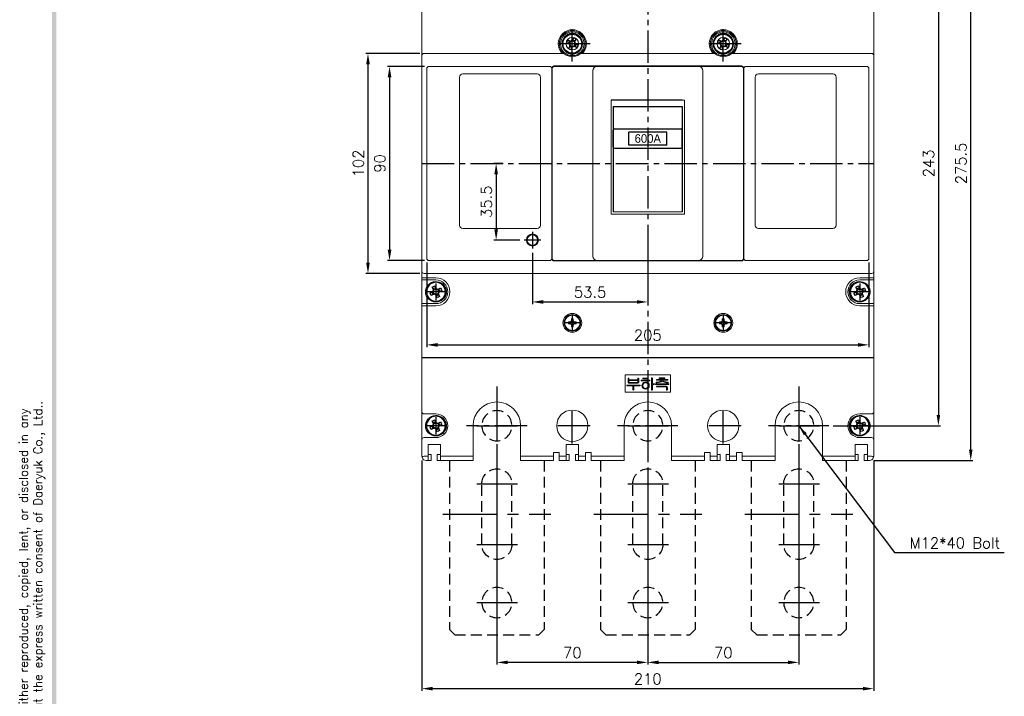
# Model space of a CAD drawing. Extents: x 3310 to 4964, y -496 to 659.
# Tile 4 of 7: x 3310 to 3767, y 148 to 462. Entities that reach past the tile are written whole.
import ezdxf

# ---------------------------------------------------------------- set-up
doc = ezdxf.new("R2010")
doc.units = 0
doc.header["$LTSCALE"] = 20
doc.header["$MEASUREMENT"] = 0
for name, pattern in [('CENTER', [2, 1.25, -0.25, 0.25, -0.25]), ('CENTER2', [1.125, 0.75, -0.125, 0.125, -0.125]), ('HIDDEN', [0.375, 0.25, -0.125])]:
    doc.linetypes.add(name, pattern=pattern)
doc.layers.get('0').update_dxf_attribs({"linetype": 'CONTINUOUS'})
for name, color, linetype in [('CEN', 1, 'CENTER2'), ('di', 3, 'CONTINUOUS'), ('di @ 1', 3, 'CONTINUOUS'), ('DIM', 3, 'CONTINUOUS'), ('dwg', 7, 'CONTINUOUS')]:
    doc.layers.add(name, color=color, linetype=linetype)
doc.styles.add('KIM', font='ROMANS.shx', dxfattribs={"height": 5, "bigfont": 'GSG1.shx'})
doc.styles.get("Standard").update_dxf_attribs({"font": 'romans.shx', "height": 2, "bigfont": 'hgs.shx'})
doc.dimstyles.get("Standard").update_dxf_attribs({"dimscale": 0, "dimtxt": 2, "dimasz": 2, "dimexe": 0.5, "dimexo": 0.5, "dimgap": 1, "dimtad": 1, "dimdsep": 46, "dimtxsty": 'Standard', "dimcen": 0, "dimclrd": 3, "dimclre": 3, "dimclrt": 3, "dimadec": 0, "dimazin": 2, "dimtp": 0.1, "dimtm": 0.1, "dimtfac": 1, "dimtmove": 0, "dimatfit": 3, "dimfxl": 0, "dimtolj": 1, "dimarcsym": 0})
doc.dimstyles.new('STANDARD$0', dxfattribs={"dimtxt": 5, "dimasz": 5, "dimexe": 1, "dimexo": 2, "dimgap": 2, "dimtad": 1, "dimdec": 4, "dimzin": 12, "dimdsep": 46, "dimtxsty": 'KIM', "dimcen": -1, "dimdle": 0.1, "dimadec": 0, "dimazin": 0, "dimtfac": 1, "dimtdec": 4, "dimtmove": 0, "dimatfit": 3, "dimfxl": 0, "dimtolj": 1, "dimtzin": 0, "dimarcsym": 0})

# ---------------------------------------------------------------- blocks, each defined once
blk = doc.blocks.new('fdasfsa')
at = {"color": 2}
for p, q in [((465.34, 285.49), (465.5, 285.36)), ((465.36, 285.51), (465.51, 285.38)), ((465.11, 285.16), (465.26, 285.03)), ((466.45, 283.69), (466.78, 284.41)), ((466.73, 283.55), (466.83, 283.51)), ((467.5, 282.43), (466.78, 282.77)), ((466.96, 283.15), (466.92, 283.05)), ((467.17, 284.23), (467.07, 284.27)), ((467.57, 284.45), (467.52, 284.35)), ((467.63, 282.72), (467.68, 282.82)), ((467.7, 284.74), (468.42, 284.4)), ((468.03, 282.95), (468.13, 282.9)), ((468.24, 284.02), (468.29, 284.12)), ((468.47, 283.62), (468.37, 283.67)), ((468.75, 283.49), (468.42, 282.77))]:
    blk.add_line(p, q, dxfattribs=at)
at = {"color": 2, "flags": 128}
for points in [[(465.9, 283.94), (466, 283.89), (466.11, 283.85), (466.21, 283.8), (466.31, 283.75), (466.42, 283.7), (466.52, 283.65), (466.63, 283.6), (466.73, 283.55)], [(467.07, 284.27), (466.96, 284.32), (466.86, 284.37), (466.75, 284.42), (466.65, 284.47), (466.55, 284.52), (466.44, 284.56), (466.34, 284.61), (466.24, 284.66)], [(466.92, 283.05), (466.87, 282.95), (466.82, 282.84), (466.77, 282.74), (466.72, 282.64), (466.67, 282.53), (466.62, 282.43), (466.57, 282.32), (466.53, 282.22)], [(467.24, 281.89), (467.29, 281.99), (467.34, 282.09), (467.39, 282.2), (467.44, 282.3), (467.49, 282.41), (467.54, 282.51), (467.58, 282.62), (467.63, 282.72)], [(467.96, 285.29), (467.91, 285.18), (467.86, 285.08), (467.81, 284.98), (467.76, 284.87), (467.71, 284.77), (467.67, 284.66), (467.62, 284.56), (467.57, 284.45)], [(468.13, 282.9), (468.24, 282.85), (468.34, 282.8), (468.45, 282.76), (468.55, 282.71), (468.66, 282.66), (468.76, 282.61), (468.86, 282.56), (468.97, 282.51)], [(468.29, 284.12), (468.33, 284.22), (468.38, 284.33), (468.43, 284.43), (468.48, 284.54), (468.53, 284.64), (468.58, 284.75), (468.63, 284.85), (468.67, 284.95)], [(469.3, 283.23), (469.2, 283.28), (469.09, 283.33), (468.99, 283.38), (468.89, 283.42), (468.78, 283.47), (468.68, 283.52), (468.57, 283.57), (468.47, 283.62)]]:
    blk.add_lwpolyline(points, dxfattribs=at)
at = {"color": 2}
blk.add_circle((467.6, 283.59), 2.75, dxfattribs=at)
for centre, radius, start, end in [((467.6, 283.59), 2.95, 147.7489, 139.3813), ((467.6, 283.59), 2.95, 139.8747, 147.7489), ((479.94, 277.84), 15.31, 153.5189, 156.4838), ((467.6, 283.59), 0.867, 182.1643, 217.8385), ((467.6, 283.59), 0.771, 124.1053, 185.8975), ((467.6, 283.59), 0.771, 185.8975, 214.1053), ((467.6, 283.59), 0.771, 214.1053, 275.8975), ((467.6, 283.59), 0.867, 92.1643, 127.8385), ((467.6, 283.59), 0.771, 95.8975, 124.1053), ((467.6, 283.59), 0.771, 34.1053, 95.8975), ((467.6, 283.59), 0.867, 272.1643, 307.8385), ((467.6, 283.59), 0.771, 275.8975, 304.1053), ((461.85, 271.25), 15.31, 63.5189, 66.4838), ((467.6, 283.59), 0.771, 304.1053, 5.8975), ((467.6, 283.59), 0.771, 5.8975, 34.1053), ((467.6, 283.59), 0.867, 2.1643, 37.8385), ((455.26, 289.34), 15.31, 333.5189, 336.4838), ((473.35, 295.92), 15.31, 243.519, 246.4838)]:
    blk.add_arc(centre, radius, start, end, dxfattribs=at)
blk = doc.blocks.new('fsdafdsafas')
at = {"layer": 'DIM'}
blk.add_blockref('fdasfsa', (0, 0), dxfattribs=at)
blk = doc.blocks.new('*D35')
at = {"layer": 'di', "color": 0, "lineweight": -2}
for p, q in [((3687.32, 517.03), (3737.07, 517.03)), ((3736.07, 512.03), (3736.07, 278.83)), ((3687.32, 273.83), (3737.07, 273.83))]:
    blk.add_line(p, q, dxfattribs=at)
at = {"layer": 'di', "color": 0}
for points in [[(3735.24, 512.03), (3736.91, 512.03), (3736.07, 517.03)], [(3735.24, 278.83), (3736.91, 278.83), (3736.07, 273.83)]]:
    blk.add_solid(points, dxfattribs=at)
at = {"layer": 'di', "color": 0, "insert": (3731.57, 395.43), "char_height": 5, "attachment_point": 5, "rotation": 90, "style": 'KIM'}
blk.add_mtext('\\A1;243', dxfattribs=at)
blk = doc.blocks.new('*D36')
at = {"layer": 'di', "color": 0, "lineweight": -2}
for p, q in [((3706.07, 533.18), (3752.07, 533.18)), ((3751.07, 262.68), (3751.07, 528.18)), ((3706.07, 257.68), (3752.07, 257.68))]:
    blk.add_line(p, q, dxfattribs=at)
at = {"layer": 'di', "color": 0}
for points in [[(3750.24, 528.18), (3751.91, 528.18), (3751.07, 533.18)], [(3750.24, 262.68), (3751.91, 262.68), (3751.07, 257.68)]]:
    blk.add_solid(points, dxfattribs=at)
at = {"layer": 'di', "color": 0, "insert": (3746.57, 395.43), "char_height": 5, "attachment_point": 5, "rotation": 90, "style": 'KIM'}
blk.add_mtext('\\A1;275.5', dxfattribs=at)
blk = doc.blocks.new('*D37')
at = {"layer": 'di', "color": 0, "lineweight": -2}
for p, q in [((3498.82, 349.43), (3498.82, 310.31)), ((3703.82, 349.43), (3703.82, 310.31)), ((3503.82, 311.31), (3698.82, 311.31))]:
    blk.add_line(p, q, dxfattribs=at)
at = {"layer": 'di', "color": 0}
for points in [[(3503.82, 312.14), (3503.82, 310.48), (3498.82, 311.31)], [(3698.82, 312.14), (3698.82, 310.48), (3703.82, 311.31)]]:
    blk.add_solid(points, dxfattribs=at)
at = {"layer": 'di', "color": 0, "insert": (3601.32, 315.81), "char_height": 5, "attachment_point": 5, "style": 'KIM'}
blk.add_mtext('\\A1;205', dxfattribs=at)
blk = doc.blocks.new('*D38')
at = {"layer": 'di', "color": 0, "lineweight": -2}
for p, q in [((3496.57, 257.68), (3496.57, 150.92)), ((3706.07, 257.68), (3706.07, 150.92)), ((3501.57, 151.92), (3701.07, 151.92))]:
    blk.add_line(p, q, dxfattribs=at)
at = {"layer": 'di', "color": 0}
for points in [[(3501.57, 152.76), (3501.57, 151.09), (3496.57, 151.92)], [(3701.07, 152.76), (3701.07, 151.09), (3706.07, 151.92)]]:
    blk.add_solid(points, dxfattribs=at)
at = {"layer": 'di', "color": 0, "insert": (3601.32, 156.42), "char_height": 5, "attachment_point": 5, "style": 'KIM'}
blk.add_mtext('\\A1;210', dxfattribs=at)
blk = doc.blocks.new('*D39')
at = {"layer": 'di', "color": 0, "lineweight": -2}
for p, q in [((3497.82, 440.43), (3480.57, 440.43)), ((3481.57, 435.43), (3481.57, 355.43)), ((3497.82, 350.43), (3480.57, 350.43))]:
    blk.add_line(p, q, dxfattribs=at)
at = {"layer": 'di', "color": 0}
for points in [[(3480.74, 435.43), (3482.41, 435.43), (3481.57, 440.43)], [(3480.74, 355.43), (3482.41, 355.43), (3481.57, 350.43)]]:
    blk.add_solid(points, dxfattribs=at)
at = {"layer": 'di', "color": 0, "insert": (3477.07, 395.43), "char_height": 5, "attachment_point": 5, "rotation": 90, "style": 'KIM'}
blk.add_mtext('\\A1;90', dxfattribs=at)
blk = doc.blocks.new('*D40')
at = {"layer": 'di', "color": 0, "lineweight": -2}
for p, q in [((3495.57, 446.43), (3470.57, 446.43)), ((3471.57, 441.43), (3471.57, 349.43)), ((3495.57, 344.43), (3470.57, 344.43))]:
    blk.add_line(p, q, dxfattribs=at)
at = {"layer": 'di', "color": 0}
for points in [[(3470.74, 441.43), (3472.41, 441.43), (3471.57, 446.43)], [(3470.74, 349.43), (3472.41, 349.43), (3471.57, 344.43)]]:
    blk.add_solid(points, dxfattribs=at)
at = {"layer": 'di', "color": 0, "insert": (3467.07, 395.43), "char_height": 5, "attachment_point": 5, "rotation": 90, "style": 'KIM'}
blk.add_mtext('\\A1;102', dxfattribs=at)
blk = doc.blocks.new('*D41')
at = {"layer": 'di', "color": 0, "lineweight": -2}
for p, q in [((3531.32, 257.83), (3531.32, 163.1)), ((3601.32, 241.83), (3601.32, 163.1)), ((3596.32, 164.1), (3536.32, 164.1))]:
    blk.add_line(p, q, dxfattribs=at)
at = {"layer": 'di', "color": 0}
for points in [[(3536.32, 164.93), (3536.32, 163.27), (3531.32, 164.1)], [(3596.32, 164.93), (3596.32, 163.27), (3601.32, 164.1)]]:
    blk.add_solid(points, dxfattribs=at)
at = {"layer": 'di', "color": 0, "insert": (3566.32, 168.6), "char_height": 5, "attachment_point": 5, "style": 'KIM'}
blk.add_mtext('\\A1;70', dxfattribs=at)
blk = doc.blocks.new('*D42')
at = {"layer": 'di', "color": 0, "lineweight": -2}
for p, q in [((3671.32, 257.83), (3671.32, 163.1)), ((3601.32, 241.83), (3601.32, 163.1)), ((3606.32, 164.1), (3666.32, 164.1))]:
    blk.add_line(p, q, dxfattribs=at)
at = {"layer": 'di', "color": 0}
for points in [[(3606.32, 164.93), (3606.32, 163.27), (3601.32, 164.1)], [(3666.32, 164.93), (3666.32, 163.27), (3671.32, 164.1)]]:
    blk.add_solid(points, dxfattribs=at)
at = {"layer": 'di', "color": 0, "insert": (3636.32, 168.6), "char_height": 5, "attachment_point": 5, "style": 'KIM'}
blk.add_mtext('\\A1;70', dxfattribs=at)
blk = doc.blocks.new('*D43')
at = {"color": 0, "lineweight": -2}
for p, q in [((3547.82, 354.03), (3547.82, 330.22)), ((3601.32, 355.34), (3601.32, 330.22)), ((3552.82, 331.22), (3596.32, 331.22))]:
    blk.add_line(p, q, dxfattribs=at)
at = {"color": 0}
for points in [[(3552.82, 332.05), (3552.82, 330.39), (3547.82, 331.22)], [(3596.32, 332.05), (3596.32, 330.39), (3601.32, 331.22)]]:
    blk.add_solid(points, dxfattribs=at)
at = {"color": 0, "insert": (3574.57, 335.72), "char_height": 5, "attachment_point": 5, "style": 'KIM'}
blk.add_mtext('\\A1;53.5', dxfattribs=at)
blk = doc.blocks.new('*D44')
at = {"color": 0, "lineweight": -2}
for p, q in [((3534.2, 395.43), (3530, 395.43)), ((3531, 390.43), (3531, 364.88)), ((3541.97, 359.88), (3530, 359.88))]:
    blk.add_line(p, q, dxfattribs=at)
at = {"color": 0}
for points in [[(3530.16, 390.43), (3531.83, 390.43), (3531, 395.43)], [(3530.16, 364.88), (3531.83, 364.88), (3531, 359.88)]]:
    blk.add_solid(points, dxfattribs=at)
at = {"color": 0, "insert": (3526.5, 377.66), "char_height": 5, "attachment_point": 5, "rotation": 90, "style": 'KIM'}
blk.add_mtext('\\A1;35.5', dxfattribs=at)
blk = doc.blocks.new('fgdfgdfgf')
at = {"color": 2, "linetype": 'HIDDEN'}
for p, q in [((3469.97, 155.33), (3467.47, 152.83)), ((3469.97, 155.33), (3508.97, 155.33)), ((3508.97, 155.33), (3511.47, 152.83)), ((3467.47, 74.48), (3467.47, 152.83)), ((3511.47, 74.48), (3511.47, 152.83)), ((3482.47, 113.33), (3482.47, 85.33)), ((3496.47, 113.33), (3496.47, 85.33))]:
    blk.add_line(p, q, dxfattribs=at)
at = {"color": 1, "linetype": 'CENTER'}
for p, q in [((3489.47, 40.16), (3489.47, 158.18)), ((3480.19, 140.33), (3499.07, 140.33)), ((3480.19, 113.33), (3499.07, 113.33)), ((3464.45, 99.33), (3514.49, 99.33)), ((3480.19, 85.33), (3499.07, 85.33)), ((3480.19, 58.33), (3499.07, 58.33))]:
    blk.add_line(p, q, dxfattribs=at)
at = {"color": 2, "linetype": 'HIDDEN'}
for centre in [(3489.47, 140.33), (3489.47, 58.33)]:
    blk.add_circle(centre, 7, dxfattribs=at)
for centre, start, end in [((3489.47, 113.33), 0, 180), ((3489.47, 85.33), 180, 0)]:
    blk.add_arc(centre, 7, start, end, dxfattribs=at)

msp = doc.modelspace()

# ---------------------------------------------------------------- linework, layer by layer
at = {"color": 7, "linetype": 'Continuous', "lineweight": 15}
for p, q in [((3496.5747, 445.43297), (3496.5747, 485.33297)), ((3706.07471, 485.33297), (3706.07471, 445.43297)), ((3496.5747, 345.43298), (3496.5747, 445.43297)), ((3497.57471, 446.43297), (3561.99457, 446.43297)), ((3570.65483, 446.43297), (3631.99458, 446.43297)), ((3640.65483, 446.43297), (3705.07471, 446.43297)), ((3706.07471, 445.43297), (3706.07471, 345.43298)), ((3498.8247, 351.43297), (3498.8247, 439.43297)), ((3499.82471, 440.43298), (3555.8247, 440.43298)), ((3556.8247, 439.63298), (3556.8247, 439.43297)), ((3556.8247, 439.43297), (3556.8247, 351.43297)), ((3557.02471, 351.43297), (3557.02471, 439.43297)), ((3644.8247, 440.63298), (3557.8247, 440.63298)), ((3558.02471, 440.43298), (3577.8247, 440.43298)), ((3575.82471, 352.43298), (3575.82471, 438.43297)), ((3577.8247, 440.43298), (3624.82471, 440.43298)), ((3624.82471, 440.43298), (3644.62471, 440.43298)), ((3626.8247, 438.43297), (3626.8247, 352.43298)), ((3645.6247, 439.43297), (3645.6247, 351.43297)), ((3645.8247, 439.43297), (3645.8247, 439.63298)), ((3645.8247, 351.43297), (3645.8247, 439.43297)), ((3646.82471, 440.43298), (3702.8247, 440.43298)), ((3703.8247, 439.43297), (3703.8247, 351.43297)), ((3514.02471, 435.43297), (3514.02471, 366.73298)), ((3550.02471, 436.93298), (3515.5247, 436.93298)), ((3551.5247, 366.73298), (3551.5247, 435.43297)), ((3651.1247, 435.43297), (3651.1247, 366.73298)), ((3687.1247, 436.93298), (3652.62471, 436.93298)), ((3688.62471, 366.73298), (3688.62471, 435.43297)), ((3584.32471, 424.81746), (3584.32471, 371.88249)), ((3617.3247, 424.81746), (3618.3247, 424.81746)), ((3618.3247, 424.81746), (3618.3247, 371.88249)), ((3584.32471, 371.88249), (3618.3247, 371.88249)), ((3617.3247, 372.9926), (3585.3247, 372.9926)), ((3515.5247, 365.23297), (3550.02471, 365.23297)), ((3652.62471, 365.23297), (3687.1247, 365.23297)), ((3555.8247, 350.43297), (3499.82471, 350.43297)), ((3556.8247, 351.43297), (3556.8247, 351.23297)), ((3557.8247, 350.23297), (3644.8247, 350.23297)), ((3577.8247, 350.43297), (3558.02471, 350.43297)), ((3624.82471, 350.43297), (3577.8247, 350.43297)), ((3644.62471, 350.43297), (3624.82471, 350.43297)), ((3645.8247, 351.23297), (3645.8247, 351.43297)), ((3702.8247, 350.43297), (3646.82471, 350.43297)), ((3496.5747, 342.43297), (3496.5747, 345.43298)), ((3497.57471, 342.43297), (3496.5747, 342.43297)), ((3496.5747, 341.43297), (3496.5747, 342.43297)), ((3705.07471, 344.43297), (3497.57471, 344.43297)), ((3503.07471, 342.43297), (3497.57471, 342.43297)), ((3705.07471, 342.43297), (3699.57471, 342.43297)), ((3706.07471, 342.43297), (3705.07471, 342.43297)), ((3706.07471, 345.43298), (3706.07471, 342.43297)), ((3706.07471, 342.43297), (3706.07471, 341.43297)), ((3503.07471, 341.43297), (3496.5747, 341.43297)), ((3496.5747, 341.43297), (3496.5747, 330.43298)), ((3706.07471, 341.43297), (3699.57471, 341.43297)), ((3706.07471, 330.43298), (3706.07471, 341.43297)), ((3496.5747, 330.43298), (3503.07471, 330.43298)), ((3496.5747, 329.43297), (3496.5747, 330.43298)), ((3496.5747, 305.53297), (3496.5747, 329.43297)), ((3496.5747, 329.43297), (3497.57471, 329.43297)), ((3497.57471, 329.43297), (3503.07471, 329.43297)), ((3699.57471, 330.43298), (3706.07471, 330.43298)), ((3699.57471, 329.43297), (3705.07471, 329.43297)), ((3705.07471, 329.43297), (3706.07471, 329.43297)), ((3706.07471, 330.43298), (3706.07471, 329.43297)), ((3706.07471, 329.43297), (3706.07471, 305.53297)), ((3565.45012, 321.98397), (3564.49686, 321.98397)), ((3564.49686, 321.08198), (3565.45012, 321.08198)), ((3565.23696, 321.08198), (3565.23696, 321.98397)), ((3565.59569, 321.98397), (3565.45012, 321.98397)), ((3565.45012, 321.08198), (3565.59569, 321.08198)), ((3565.8737, 323.36081), (3565.8737, 322.40757)), ((3565.8737, 322.62071), (3566.7757, 322.62071)), ((3565.8737, 322.40757), (3565.8737, 322.26198)), ((3565.8737, 320.80397), (3565.8737, 320.65838)), ((3565.8737, 320.65838), (3565.8737, 319.70514)), ((3566.7757, 320.44523), (3565.8737, 320.44523)), ((3566.7757, 322.40757), (3566.7757, 323.36081)), ((3566.7757, 322.26198), (3566.7757, 322.40757)), ((3566.7757, 320.65838), (3566.7757, 320.80397)), ((3566.7757, 319.70514), (3566.7757, 320.65838)), ((3567.19929, 321.98397), (3567.05372, 321.98397)), ((3567.05372, 321.08198), (3567.19929, 321.08198)), ((3568.15254, 321.98397), (3567.19929, 321.98397)), ((3567.19929, 321.08198), (3568.15254, 321.08198)), ((3567.41244, 321.98397), (3567.41244, 321.08198)), ((3635.45011, 321.98397), (3634.49686, 321.98397)), ((3634.49686, 321.08198), (3635.45011, 321.08198)), ((3635.23697, 321.08198), (3635.23697, 321.98397)), ((3635.59569, 321.98397), (3635.45011, 321.98397)), ((3635.45011, 321.08198), (3635.59569, 321.08198)), ((3635.8737, 323.36081), (3635.8737, 322.40757)), ((3635.8737, 322.62071), (3636.77571, 322.62071)), ((3635.8737, 322.40757), (3635.8737, 322.26198)), ((3635.8737, 320.80397), (3635.8737, 320.65838)), ((3635.8737, 320.65838), (3635.8737, 319.70514)), ((3636.77571, 320.44523), (3635.8737, 320.44523)), ((3636.77571, 322.40757), (3636.77571, 323.36081)), ((3636.77571, 322.26198), (3636.77571, 322.40757)), ((3636.77571, 320.65838), (3636.77571, 320.80397)), ((3636.77571, 319.70514), (3636.77571, 320.65838)), ((3637.19929, 321.98397), (3637.05372, 321.98397)), ((3637.05372, 321.08198), (3637.19929, 321.08198)), ((3638.15254, 321.98397), (3637.19929, 321.98397)), ((3637.19929, 321.08198), (3638.15254, 321.08198)), ((3637.41244, 321.98397), (3637.41244, 321.08198)), ((3497.57471, 305.53297), (3496.5747, 305.53297)), ((3496.5747, 305.33297), (3496.5747, 305.53297)), ((3496.5747, 305.33297), (3497.57471, 305.33297)), ((3496.5747, 280.33298), (3496.5747, 305.33297)), ((3497.57471, 305.53297), (3705.07471, 305.53297)), ((3497.57471, 305.33297), (3705.07471, 305.33297)), ((3706.07471, 305.53297), (3705.07471, 305.53297)), ((3705.07471, 305.33297), (3706.07471, 305.33297)), ((3706.07471, 305.33297), (3706.07471, 305.53297)), ((3706.07471, 305.33297), (3706.07471, 280.33298)), ((3611.8247, 297.43297), (3590.8247, 297.43297)), ((3590.8247, 297.43297), (3590.8247, 289.43297)), ((3611.8247, 289.43297), (3611.8247, 297.43297)), ((3591.75663, 292.36122), (3594.39585, 292.36122)), ((3597.52286, 292.68175), (3591.78868, 292.68175)), ((3592.15227, 295.68055), (3592.15227, 294.08098)), ((3592.60099, 295.11764), (3592.60099, 295.67854)), ((3596.63944, 295.11764), (3592.60099, 295.11764)), ((3592.60099, 294.79713), (3596.63944, 294.79713)), ((3592.60099, 294.14708), (3592.60099, 294.79713)), ((3592.78027, 293.51508), (3596.38003, 293.51508)), ((3596.29089, 293.83559), (3592.94954, 293.83559)), ((3594.39585, 292.36122), (3594.39585, 290.57437)), ((3594.84457, 292.36122), (3597.53688, 292.36122)), ((3594.84457, 290.58039), (3594.84457, 292.36122)), ((3596.63944, 295.67854), (3596.63944, 295.11764)), ((3596.63944, 294.79713), (3596.63944, 294.14708)), ((3597.08816, 294.07498), (3597.08816, 295.69356)), ((3598.51145, 294.60482), (3602.01104, 294.60482)), ((3602.02407, 294.92533), (3598.51244, 294.92533)), ((3601.23781, 295.88687), (3599.28468, 295.88687)), ((3599.28468, 295.56636), (3601.25283, 295.56636)), ((3602.98559, 295.83078), (3602.98559, 290.53531)), ((3603.43431, 293.32277), (3603.43431, 295.82978)), ((3604.22458, 293.32277), (3603.43431, 293.32277)), ((3603.43431, 293.00226), (3604.22458, 293.00226)), ((3603.43431, 290.53531), (3603.43431, 293.00226)), ((3605.11502, 292.93815), (3610.87121, 292.93815)), ((3610.84217, 293.25866), (3605.12904, 293.25866)), ((3605.61581, 294.92533), (3607.72919, 294.92533)), ((3610.36641, 295.24585), (3605.62683, 295.24585)), ((3609.05131, 296.01508), (3606.85579, 296.01508)), ((3606.85579, 295.69457), (3609.08135, 295.69457)), ((3608.17791, 294.92533), (3610.3644, 294.92533)), ((3590.8247, 289.43297), (3611.8247, 289.43297)), ((3609.70135, 292.16893), (3605.61781, 292.16893)), ((3605.61781, 291.84842), (3609.6683, 291.84842)), ((3609.97278, 291.60502), (3609.97278, 290.5904)), ((3610.4215, 290.58739), (3610.4215, 291.60201)), ((3496.5747, 280.33298), (3496.5747, 267.33298)), ((3503.07471, 279.33298), (3497.57471, 279.33298)), ((3705.07471, 279.33298), (3699.57471, 279.33298)), ((3706.07471, 267.33298), (3706.07471, 280.33298)), ((3520.32471, 259.68298), (3520.32471, 273.83297)), ((3542.32471, 259.68298), (3542.32471, 273.83297)), ((3590.3247, 259.68298), (3590.3247, 273.83297)), ((3612.3247, 259.68298), (3612.3247, 273.83297)), ((3660.3247, 259.68298), (3660.3247, 273.83297)), ((3682.3247, 259.68298), (3682.3247, 273.83297)), ((3496.5747, 259.68298), (3496.5747, 267.33298)), ((3497.57471, 268.33297), (3503.07471, 268.33297)), ((3505.22471, 265.18297), (3499.4247, 265.18297)), ((3499.4247, 265.18297), (3499.4247, 259.68298)), ((3505.22471, 265.18297), (3505.22471, 259.68298)), ((3563.42471, 265.18297), (3569.2247, 265.18297)), ((3563.42471, 265.18297), (3563.42471, 259.68298)), ((3569.2247, 265.18297), (3569.2247, 259.68298)), ((3633.4247, 265.18297), (3639.2247, 265.18297)), ((3633.4247, 265.18297), (3633.4247, 259.68298)), ((3639.2247, 265.18297), (3639.2247, 259.68298)), ((3697.42471, 265.18297), (3703.2247, 265.18297)), ((3697.42471, 265.18297), (3697.42471, 259.68298)), ((3699.57471, 268.33297), (3705.07471, 268.33297)), ((3703.2247, 265.18297), (3703.2247, 259.68298)), ((3706.07471, 267.33298), (3706.07471, 259.68298)), ((3499.4247, 260.48298), (3500.92471, 260.48298)), ((3500.92471, 260.48298), (3500.92471, 257.68297)), ((3503.7247, 260.48298), (3503.7247, 257.68297)), ((3505.22471, 260.48298), (3503.7247, 260.48298)), ((3557.57471, 261.38298), (3560.17471, 261.38298)), ((3557.57471, 261.38298), (3557.57471, 259.68298)), ((3560.17471, 261.38298), (3560.17471, 259.68298)), ((3563.42471, 260.48298), (3564.92471, 260.48298)), ((3564.92471, 260.48298), (3564.92471, 257.68297)), ((3567.72471, 260.48298), (3567.72471, 257.68297)), ((3569.2247, 260.48298), (3567.72471, 260.48298)), ((3575.07471, 261.38298), (3572.47471, 261.38298)), ((3572.47471, 261.38298), (3572.47471, 259.68298)), ((3575.07471, 261.38298), (3575.07471, 259.68298)), ((3627.5747, 261.38298), (3630.17471, 261.38298)), ((3627.5747, 261.38298), (3627.5747, 259.68298)), ((3630.17471, 261.38298), (3630.17471, 259.68298)), ((3633.4247, 260.48298), (3634.92471, 260.48298)), ((3634.92471, 260.48298), (3634.92471, 257.68297)), ((3637.7247, 260.48298), (3637.7247, 257.68297)), ((3639.2247, 260.48298), (3637.7247, 260.48298)), ((3645.07471, 261.38298), (3642.47471, 261.38298)), ((3642.47471, 261.38298), (3642.47471, 259.68298)), ((3645.07471, 261.38298), (3645.07471, 259.68298)), ((3697.42471, 260.48298), (3698.92471, 260.48298)), ((3698.92471, 260.48298), (3698.92471, 257.68297)), ((3701.7247, 260.48298), (3701.7247, 257.68297)), ((3703.2247, 260.48298), (3701.7247, 260.48298)), ((3497.57471, 259.68298), (3499.4247, 259.68298)), ((3499.4247, 257.68297), (3498.57471, 257.68297)), ((3499.4247, 259.68298), (3499.4247, 257.68297)), ((3500.92471, 257.68297), (3499.4247, 257.68297)), ((3505.22471, 257.68297), (3503.7247, 257.68297)), ((3505.22471, 259.68298), (3520.32471, 259.68298)), ((3505.22471, 259.68298), (3505.22471, 257.68297)), ((3520.32471, 257.68297), (3505.22471, 257.68297)), ((3520.32471, 257.68297), (3520.32471, 259.68298)), ((3542.32471, 259.68298), (3557.57471, 259.68298)), ((3542.32471, 257.68297), (3542.32471, 259.68298)), ((3557.57471, 257.68297), (3542.32471, 257.68297)), ((3557.57471, 259.68298), (3557.57471, 257.68297)), ((3560.17471, 259.68298), (3563.42471, 259.68298)), ((3560.17471, 259.68298), (3560.17471, 257.68297)), ((3563.42471, 257.68297), (3560.17471, 257.68297)), ((3563.42471, 259.68298), (3563.42471, 257.68297)), ((3563.42471, 257.68297), (3564.92471, 257.68297)), ((3567.72471, 257.68297), (3569.2247, 257.68297)), ((3569.2247, 259.68298), (3572.47471, 259.68298)), ((3569.2247, 259.68298), (3569.2247, 257.68297)), ((3572.47471, 257.68297), (3569.2247, 257.68297)), ((3572.47471, 259.68298), (3572.47471, 257.68297)), ((3575.07471, 259.68298), (3590.3247, 259.68298)), ((3575.07471, 259.68298), (3575.07471, 257.68297)), ((3590.3247, 257.68297), (3575.07471, 257.68297)), ((3590.3247, 257.68297), (3590.3247, 259.68298)), ((3612.3247, 259.68298), (3627.5747, 259.68298)), ((3612.3247, 257.68297), (3612.3247, 259.68298)), ((3627.5747, 257.68297), (3612.3247, 257.68297)), ((3627.5747, 259.68298), (3627.5747, 257.68297)), ((3630.17471, 259.68298), (3633.4247, 259.68298)), ((3630.17471, 259.68298), (3630.17471, 257.68297)), ((3633.4247, 257.68297), (3630.17471, 257.68297)), ((3633.4247, 259.68298), (3633.4247, 257.68297)), ((3633.4247, 257.68297), (3634.92471, 257.68297)), ((3637.7247, 257.68297), (3639.2247, 257.68297)), ((3639.2247, 259.68298), (3642.47471, 259.68298)), ((3639.2247, 259.68298), (3639.2247, 257.68297)), ((3642.47471, 257.68297), (3639.2247, 257.68297)), ((3642.47471, 259.68298), (3642.47471, 257.68297)), ((3645.07471, 259.68298), (3660.3247, 259.68298)), ((3645.07471, 259.68298), (3645.07471, 257.68297)), ((3660.3247, 257.68297), (3645.07471, 257.68297)), ((3660.3247, 257.68297), (3660.3247, 259.68298)), ((3682.3247, 259.68298), (3697.42471, 259.68298)), ((3682.3247, 257.68297), (3682.3247, 259.68298)), ((3697.42471, 257.68297), (3682.3247, 257.68297)), ((3697.42471, 259.68298), (3697.42471, 257.68297)), ((3697.42471, 257.68297), (3698.92471, 257.68297)), ((3701.7247, 257.68297), (3703.2247, 257.68297)), ((3703.2247, 259.68298), (3705.07471, 259.68298)), ((3703.2247, 259.68298), (3703.2247, 257.68297)), ((3704.07471, 257.68297), (3703.2247, 257.68297))]:
    msp.add_line(p, q, dxfattribs=at)
for p, q in [((3617.3247, 424.81746), (3584.32471, 424.81746)), ((3585.3247, 421.78361), (3617.3247, 421.78361)), ((3585.3247, 421.78361), (3585.3247, 372.9926)), ((3617.3247, 421.78361), (3617.3247, 372.9926)), ((3585.3247, 403.01472), (3585.3247, 410.9358)), ((3585.8247, 411.4358), (3616.8247, 411.4358)), ((3617.3247, 403.01472), (3617.3247, 410.9358)), ((3592.5747, 403.97526), (3592.5747, 409.97526)), ((3610.0747, 409.97526), (3592.5747, 409.97526)), ((3610.0747, 403.97526), (3610.0747, 409.97526)), ((3585.8247, 402.51472), (3616.8247, 402.51472)), ((3610.0747, 403.97526), (3592.5747, 403.97526))]:
    msp.add_line(p, q)
at = {"color": 7, "linetype": 'Continuous', "lineweight": 15, "flags": 128}
for points in [[(3591.78868, 292.68175), (3591.70542, 292.67364), (3591.62914, 292.64022), (3591.58913, 292.58866), (3591.57534, 292.5245)], [(3591.57534, 292.5245), (3591.57841, 292.47193), (3591.59857, 292.42353), (3591.63656, 292.38757), (3591.75663, 292.36122)], [(3592.21937, 295.83379), (3592.164, 295.75549), (3592.15227, 295.68055)], [(3592.15227, 294.08098), (3592.20152, 293.84), (3592.31252, 293.68135)], [(3592.37662, 295.88687), (3592.28319, 295.87197), (3592.21937, 295.83379)], [(3592.31252, 293.68135), (3592.55903, 293.54348), (3592.78027, 293.51508)], [(3592.52586, 295.83178), (3592.4473, 295.87687), (3592.37662, 295.88687)], [(3592.60099, 295.67854), (3592.57757, 295.77405), (3592.52586, 295.83178)], [(3592.94954, 293.83559), (3592.78681, 293.85438), (3592.6741, 293.91472)], [(3596.55932, 293.90871), (3596.41529, 293.84566), (3596.29089, 293.83559)], [(3596.38003, 293.51508), (3596.68942, 293.55485), (3596.90588, 293.66832)], [(3596.63944, 294.14708), (3596.62006, 294.00379), (3596.55932, 293.90871)], [(3596.70656, 295.83178), (3596.65138, 295.7533), (3596.63944, 295.67854)], [(3596.86381, 295.88687), (3596.77016, 295.87084), (3596.70656, 295.83178)], [(3597.01305, 295.8398), (3596.93346, 295.87847), (3596.86381, 295.88687)], [(3596.90588, 293.66832), (3597.05601, 293.87533), (3597.08816, 294.07498)], [(3597.08816, 295.69356), (3597.06441, 295.78545), (3597.01305, 295.8398)], [(3597.72919, 292.5245), (3597.709, 292.60358), (3597.64877, 292.65797), (3597.52286, 292.68175)], [(3598.51244, 294.92533), (3598.42956, 294.91707), (3598.35448, 294.88231), (3598.31679, 294.82947), (3598.30611, 294.76508)], [(3598.30611, 294.76508), (3598.31337, 294.71024), (3598.33995, 294.66184), (3598.38403, 294.6289), (3598.51145, 294.60482)], [(3599.01125, 293.58519), (3598.64687, 292.99859), (3598.56253, 292.46039)], [(3598.56253, 292.46039), (3598.70305, 291.78465), (3599.01125, 291.33659)], [(3600.3003, 294.09199), (3599.52052, 293.94504), (3599.01125, 293.58519)], [(3599.01125, 292.45738), (3599.10709, 292.99649), (3599.33176, 293.36383)], [(3599.33176, 291.55795), (3599.06945, 292.03306), (3599.01125, 292.45738)], [(3599.28468, 295.88687), (3599.14019, 295.85614), (3599.11079, 295.83317), (3599.09, 295.80228), (3599.07535, 295.72962)], [(3599.07535, 295.72962), (3599.08271, 295.67374), (3599.10947, 295.62424), (3599.1547, 295.59072), (3599.28468, 295.56636)], [(3599.33176, 293.36383), (3599.83044, 293.69919), (3600.3003, 293.77149)], [(3601.57535, 293.58519), (3600.91307, 294.00281), (3600.3003, 294.09199)], [(3600.3003, 293.77149), (3600.88294, 293.64901), (3601.25482, 293.36383)], [(3601.44714, 295.72962), (3601.43249, 295.80228), (3601.4117, 295.83317), (3601.3823, 295.85614), (3601.23781, 295.88687)], [(3601.25283, 295.56636), (3601.33434, 295.57473), (3601.4067, 295.6116), (3601.44066, 295.66575), (3601.44714, 295.72962)], [(3601.25482, 293.36383), (3601.51753, 292.88479), (3601.57535, 292.45738)], [(3601.57535, 292.45738), (3601.47895, 291.92225), (3601.25482, 291.55795)], [(3602.02407, 292.46039), (3601.88371, 293.13673), (3601.57535, 293.58519)], [(3601.57535, 291.33659), (3601.93845, 291.92319), (3602.02407, 292.46039)], [(3602.01104, 294.60482), (3602.1023, 294.61964), (3602.16529, 294.6559)], [(3602.16529, 294.88027), (3602.09021, 294.91811), (3602.02407, 294.92533)], [(3602.21637, 294.76508), (3602.20038, 294.83522), (3602.16529, 294.88027)], [(3602.16529, 294.6559), (3602.2057, 294.71158), (3602.21637, 294.76508)], [(3603.05371, 295.97401), (3602.99848, 295.90153), (3602.98559, 295.83078)], [(3603.20595, 296.01508), (3603.11753, 296.00346), (3603.05371, 295.97401)], [(3603.3582, 295.97401), (3603.27617, 296.00851), (3603.20595, 296.01508)], [(3603.43431, 295.82978), (3603.40971, 295.92043), (3603.3582, 295.97401)], [(3604.39586, 293.16551), (3604.38337, 293.23856), (3604.33706, 293.29584), (3604.22458, 293.32277)], [(3605.12904, 293.25866), (3605.04401, 293.25081), (3604.96557, 293.21803), (3604.92297, 293.16684), (3604.90868, 293.10141)], [(3604.90868, 293.10141), (3604.91589, 293.04602), (3604.94216, 292.99682), (3604.98624, 292.9625), (3605.11502, 292.93815)], [(3605.16508, 293.85663), (3605.20018, 293.78844), (3605.24522, 293.74745)], [(3605.37543, 294.0279), (3605.2676, 294.01367), (3605.19414, 293.9708)], [(3605.24522, 293.74745), (3605.35296, 293.71108), (3605.44253, 293.70738)], [(3606.97398, 294.29432), (3606.08776, 294.0918), (3605.37543, 294.0279)], [(3605.62683, 295.24585), (3605.54414, 295.23769), (3605.46919, 295.20301), (3605.4321, 295.14981), (3605.4215, 295.08559)], [(3605.4215, 295.08559), (3605.42655, 295.03178), (3605.44946, 294.98304), (3605.49169, 294.94981), (3605.61581, 294.92533)], [(3605.44253, 293.70738), (3606.34269, 293.80929), (3607.03408, 293.97782)], [(3606.85579, 296.01508), (3606.70802, 295.98528), (3606.67733, 295.96261), (3606.65565, 295.93153), (3606.63945, 295.85783)], [(3606.63945, 295.85783), (3606.64767, 295.80108), (3606.67593, 295.75113), (3606.72287, 295.71793), (3606.85579, 295.69457)], [(3607.03408, 293.97782), (3607.58826, 294.21347), (3607.95355, 294.51167)], [(3607.95355, 294.51167), (3608.43689, 294.16184), (3608.87302, 293.98383)], [(3608.87302, 293.98383), (3609.76772, 293.77667), (3610.4866, 293.70738)], [(3610.56072, 294.0279), (3609.63928, 294.13342), (3608.93312, 294.31135)], [(3609.21557, 295.971), (3609.1269, 296.00764), (3609.05131, 296.01508)], [(3609.08135, 295.69457), (3609.16569, 295.70908), (3609.22258, 295.74464)], [(3609.26766, 295.85783), (3609.25032, 295.92655), (3609.21557, 295.971)], [(3609.22258, 295.74464), (3609.26173, 295.80301), (3609.26766, 295.85783)], [(3610.74201, 293.85562), (3610.74295, 293.92857), (3610.72684, 293.96168), (3610.70061, 293.98714), (3610.56072, 294.0279)], [(3611.00343, 293.21259), (3610.91689, 293.2516), (3610.84217, 293.25866)], [(3610.87121, 292.93815), (3610.95889, 292.95356), (3611.01845, 292.99023)], [(3611.06252, 293.10141), (3611.04264, 293.17097), (3611.00343, 293.21259)], [(3611.01845, 292.99023), (3611.05396, 293.0482), (3611.06252, 293.10141)], [(3594.39585, 290.57437), (3594.41816, 290.48034), (3594.46597, 290.42112)], [(3594.46597, 290.42112), (3594.54844, 290.38234), (3594.62022, 290.37405)], [(3594.62022, 290.37405), (3594.70778, 290.39032), (3594.76746, 290.42714)], [(3594.76746, 290.42714), (3594.82952, 290.50391), (3594.84457, 290.58039)], [(3599.01125, 291.33659), (3599.67979, 290.91179), (3600.3003, 290.82277)], [(3600.3003, 291.14328), (3599.70847, 291.26738), (3599.33176, 291.55795)], [(3601.25482, 291.55795), (3600.76535, 291.21823), (3600.3003, 291.14328)], [(3600.3003, 290.82277), (3601.07276, 290.97484), (3601.57535, 291.33659)], [(3602.98559, 290.53531), (3603.00713, 290.44725), (3603.05371, 290.39308)], [(3603.05371, 290.39308), (3603.13432, 290.34912), (3603.20595, 290.339)], [(3603.20595, 290.339), (3603.29654, 290.35536), (3603.3582, 290.39308)], [(3603.3582, 290.39308), (3603.41898, 290.46358), (3603.43431, 290.53531)], [(3605.61781, 292.16893), (3605.5373, 292.16082), (3605.46421, 292.12716), (3605.42941, 292.07469), (3605.4215, 292.01167)], [(3605.4215, 292.01167), (3605.43739, 291.93219), (3605.49333, 291.87422), (3605.61781, 291.84842)], [(3609.6683, 291.84842), (3609.80825, 291.83417), (3609.90768, 291.78731)], [(3610.23219, 292.02871), (3609.94579, 292.14803), (3609.70135, 292.16893)], [(3609.97278, 290.5904), (3609.99304, 290.49192), (3610.03989, 290.42814)], [(3610.03989, 290.42814), (3610.12318, 290.38354), (3610.19714, 290.37405)], [(3610.19714, 290.37405), (3610.28608, 290.38962), (3610.34638, 290.42714)], [(3610.4215, 291.60201), (3610.36692, 291.8657), (3610.23219, 292.02871)], [(3610.34638, 290.42714), (3610.40724, 290.50843), (3610.4215, 290.58739)], [(3496.66326, 259.09441), (3496.57472, 259.67568), (3496.5747, 259.68298)], [(3706.07471, 259.68298), (3706.07469, 259.67568), (3705.98614, 259.09441)]]:
    msp.add_lwpolyline(points, dxfattribs=at)
at = {"color": 7, "linetype": 'Continuous', "lineweight": 15}
for centre, radius in [((3566.3247, 450.93297), 5.5), ((3566.3247, 450.93297), 2.9), ((3636.3247, 450.93297), 5.5), ((3636.3247, 450.93297), 2.9), ((3547.8247, 359.93297), 2.8), ((3547.8247, 359.93297), 2.6), ((3547.8247, 359.93297), 2.4), ((3566.3247, 321.53297), 4.35), ((3566.3247, 321.53297), 3.85), ((3566.3247, 321.53297), 3.5), ((3636.3247, 321.53297), 4.35), ((3636.3247, 321.53297), 3.85), ((3636.3247, 321.53297), 3.5), ((3566.3247, 273.83297), 7.25), ((3636.3247, 273.83297), 7.25)]:
    msp.add_circle(centre, radius, dxfattribs=at)
for centre, radius, start, end in [((3566.3247, 450.93297), 6.5, 316.1869385, 223.8130615), ((3566.3247, 450.93297), 6, 308.2132107, 231.7867893), ((3636.3247, 450.93297), 6.5, 316.1869385, 223.8130615), ((3636.3247, 450.93297), 6, 308.2132107, 231.7867893), ((3497.5747, 445.43297), 1, 90, 180), ((3561.99458, 445.43297), 1, 51.7867893, 90), ((3566.3247, 450.93297), 6, 231.7867893, 308.2132107), ((3570.65483, 445.43297), 1, 90, 128.2132107), ((3631.99458, 445.43297), 1, 51.7867893, 90), ((3636.3247, 450.93297), 6, 231.7867893, 308.2132107), ((3640.65483, 445.43297), 1, 90, 128.2132107), ((3705.0747, 445.43297), 1, 0, 90), ((3499.8247, 439.43297), 1, 90, 180), ((3555.8247, 439.43297), 1, 0, 90), ((3557.8247, 439.63297), 1, 90, 180), ((3558.0247, 439.43297), 1, 90, 180), ((3577.8247, 438.43297), 2, 90, 180), ((3624.8247, 438.43297), 2, 0, 90), ((3644.6247, 439.43297), 1, 0, 90), ((3644.8247, 439.63297), 1, 0, 90), ((3646.8247, 439.43297), 1, 90, 180), ((3702.8247, 439.43297), 1, 0, 90), ((3515.5247, 435.43297), 1.5, 90, 180), ((3550.0247, 435.43297), 1.5, 0, 90), ((3652.6247, 435.43297), 1.5, 90, 180), ((3687.1247, 435.43297), 1.5, 0, 90), ((3515.5247, 366.73297), 1.5, 180, 270), ((3550.0247, 366.73297), 1.5, 270, 0), ((3652.6247, 366.73297), 1.5, 180, 270), ((3687.1247, 366.73297), 1.5, 270, 0), ((3577.8247, 352.43297), 2, 180, 270), ((3624.8247, 352.43297), 2, 270, 0), ((3499.8247, 351.43297), 1, 180, 270), ((3555.8247, 351.43297), 1, 270, 0), ((3557.8247, 351.23297), 1, 180, 270), ((3558.0247, 351.43297), 1, 180, 270), ((3644.6247, 351.43297), 1, 270, 0), ((3644.8247, 351.23297), 1, 270, 0), ((3646.8247, 351.43297), 1, 180, 270), ((3702.8247, 351.43297), 1, 270, 0), ((3497.5747, 345.43297), 1, 180, 270), ((3503.0747, 335.93297), 6.5, 270, 90), ((3699.5747, 335.93297), 6.5, 90, 270), ((3705.0747, 345.43297), 1, 270, 0), ((3503.0747, 335.93297), 5.5, 270, 90), ((3699.5747, 335.93297), 5.5, 90, 270), ((3573.87699, 321.53297), 9.39096, 177.2473264, 182.7526736), ((3566.3247, 321.53297), 0.98403, 117.2788484, 152.7211516), ((3566.3247, 321.53297), 0.98403, 207.2788484, 242.7211516), ((3566.3247, 321.53297), 0.85724, 148.2572531, 211.7427469), ((3566.3247, 321.53297), 0.85724, 121.7427469, 148.2572531), ((3566.3247, 321.53297), 0.85724, 211.7427469, 238.2572531), ((3566.3247, 313.98068), 9.39096, 87.2473264, 92.7526736), ((3566.3247, 321.53297), 0.85724, 58.2572531, 121.7427469), ((3566.3247, 321.53297), 0.85724, 238.2572531, 301.7427469), ((3566.3247, 329.08527), 9.39096, 267.2473264, 272.7526736), ((3566.3247, 321.53297), 0.98403, 27.2788484, 62.7211516), ((3566.3247, 321.53297), 0.85724, 31.7427469, 58.2572531), ((3566.3247, 321.53297), 0.98403, 297.2788484, 332.7211516), ((3566.3247, 321.53297), 0.85724, 301.7427469, 328.2572531), ((3566.3247, 321.53297), 0.85724, 328.2572531, 31.7427469), ((3558.78817, 321.53297), 9.37522, 357.2427, 2.7573), ((3643.87699, 321.53297), 9.39096, 177.2473264, 182.7526736), ((3636.3247, 321.53297), 0.98403, 117.2788484, 152.7211516), ((3636.3247, 321.53297), 0.98403, 207.2788484, 242.7211516), ((3636.3247, 321.53297), 0.85724, 148.2572531, 211.7427469), ((3636.3247, 321.53297), 0.85724, 121.7427469, 148.2572531), ((3636.3247, 321.53297), 0.85724, 211.7427469, 238.2572531), ((3636.3247, 313.98049), 9.39115, 87.2473592, 92.7526408), ((3636.3247, 321.53297), 0.85724, 58.2572531, 121.7427469), ((3636.3247, 321.53297), 0.85724, 238.2572531, 301.7427469), ((3636.3247, 329.08546), 9.39115, 267.2473592, 272.7526408), ((3636.3247, 321.53297), 0.98403, 27.2788484, 62.7211516), ((3636.3247, 321.53297), 0.85724, 31.7427469, 58.2572531), ((3636.3247, 321.53297), 0.98403, 297.2788484, 332.7211516), ((3636.3247, 321.53297), 0.85724, 301.7427469, 328.2572531), ((3636.3247, 321.53297), 0.85724, 328.2572531, 31.7427469), ((3628.77242, 321.53297), 9.39096, 357.2473264, 2.7526736), ((3592.90344, 294.11455), 0.30419, 173.8607479, 221.0672561), ((3597.56725, 292.52035), 0.162, 259.1949238, 1.4665892), ((3604.24441, 293.15292), 0.15197, 262.5020632, 4.7523483), ((3605.2577, 293.89384), 0.09982, 129.5536169, 201.8887885), ((3606.77611, 295.29858), 1.02357, 281.1464242, 338.6132282), ((3609.06997, 295.25113), 0.94969, 200.0637233, 261.714944), ((3610.39249, 295.08011), 0.15731, 259.7137263, 1.9968837), ((3610.39255, 295.0908), 0.15724, 358.1009958, 99.5713562), ((3610.5385, 293.91211), 0.21121, 255.7751616, 344.484866), ((3609.75182, 291.62887), 0.22224, 353.8382428, 45.4699987), ((3531.3247, 273.83297), 11, 0, 180), ((3601.3247, 273.83297), 11, 0, 180), ((3671.3247, 273.83297), 11, 0, 180), ((3497.5747, 280.33297), 1, 180, 270), ((3503.0747, 273.83297), 5.5, 270, 90), ((3699.5747, 273.83297), 5.5, 90, 270), ((3705.0747, 280.33297), 1, 270, 0), ((3497.5747, 267.33297), 1, 90, 180), ((3705.0747, 267.33297), 1, 0, 90), ((3497.5747, 258.68297), 1, 90, 155.7048111), ((3498.5747, 259.68297), 2, 197.1144332, 270), ((3704.0747, 259.68297), 2, 270, 342.8855668), ((3705.0747, 258.68297), 1, 24.2951889, 90)]:
    msp.add_arc(centre, radius, start, end, dxfattribs=at)
for centre, start, end in [((3585.8247, 410.9358), 90, 180), ((3616.8247, 410.9358), 0, 90), ((3585.8247, 403.01472), 180, 270), ((3616.8247, 403.01472), 270, 0)]:
    msp.add_arc(centre, 0.5, start, end)
at = {"layer": 'CEN'}
for p, q in [((3601.3247, 547.03298), (3601.3247, 243.83297)), ((3566.3247, 442.68297), (3566.3247, 459.18297)), ((3636.3247, 442.68297), (3636.3247, 459.18297)), ((3574.5747, 450.93297), (3558.0747, 450.93297)), ((3644.5747, 450.93297), (3628.0747, 450.93297)), ((3496.5747, 395.43298), (3706.07471, 395.43298)), ((3547.8247, 363.73297), (3547.8247, 356.02846)), ((3551.67696, 359.88072), (3543.97245, 359.88072)), ((3503.0747, 339.83297), (3503.0747, 332.03297)), ((3699.5747, 339.83297), (3699.5747, 332.03297)), ((3506.9747, 335.93297), (3499.1747, 335.93297)), ((3703.4747, 335.93297), (3695.6747, 335.93297)), ((3566.3247, 325.43297), (3566.3247, 317.63297)), ((3636.3247, 325.43297), (3636.3247, 317.63297)), ((3570.2247, 321.53297), (3562.4247, 321.53297)), ((3640.2247, 321.53297), (3632.4247, 321.53297)), ((3531.3247, 287.83297), (3531.3247, 259.83297)), ((3671.3247, 287.83297), (3671.3247, 259.83297)), ((3566.3247, 265.58297), (3566.3247, 282.08297)), ((3636.3247, 265.58297), (3636.3247, 282.08297)), ((3503.0747, 277.73297), (3503.0747, 269.93297)), ((3699.5747, 277.73297), (3699.5747, 269.93297)), ((3506.9747, 273.83297), (3499.1747, 273.83297)), ((3545.3247, 273.83297), (3517.3247, 273.83297)), ((3574.5747, 273.83297), (3558.0747, 273.83297)), ((3615.3247, 273.83297), (3587.3247, 273.83297)), ((3644.5747, 273.83297), (3628.0747, 273.83297)), ((3685.3247, 273.83297), (3657.3247, 273.83297)), ((3703.4747, 273.83297), (3695.6747, 273.83297))]:
    msp.add_line(p, q, dxfattribs=at)
at = {"layer": 'dwg'}
msp.add_trace([(3325.08235, -488.77012), (3327.08235, -487.77012), (3325.08235, 659.22988), (3327.08235, 657.22988)], dxfattribs=at)

# ---------------------------------------------------------------- block references
at = {"xscale": -1, "rotation": 180}
for p in [(41.8576, 332.16213), (111.8576, 332.16213), (181.8576, 332.16213)]:
    msp.add_blockref('fgdfgdfgf', p, dxfattribs=at)
at = {"layer": 'DIM', "xscale": 1.599999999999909, "yscale": 1.599999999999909, "zscale": 1.599999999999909}
for p in [(2818.16407, -2.80619), (2888.16407, -2.80619)]:
    msp.add_blockref('fsdafdsafas', p, dxfattribs=at)
at = {"layer": 'DIM', "xscale": -1.599999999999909, "yscale": 1.599999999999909, "zscale": 1.6, "rotation": 270}
for p in [(3049.33554, -412.22766), (3245.83554, -412.22766), (3049.33554, -474.32766), (3245.83554, -474.32766)]:
    msp.add_blockref('fsdafdsafas', p, dxfattribs=at)

# ---------------------------------------------------------------- texts
at = {"insert": (3601.3247, 406.97526), "char_height": 4, "attachment_point": 5}
msp.add_mtext_dynamic_manual_height_columns('{\\f@HYHeadLine M|b0|i0|c129|p18;600A}', width=6, gutter_width=20, heights=[0], dxfattribs=at)
at = {"layer": 'di', "insert": (3315.81559, 82.88979), "char_height": 4, "width": 437.5319753, "attachment_point": 5, "rotation": 90}
msp.add_mtext('\\A1;This material and the information herein is the property of Daeryuk Co., Ltd.. They shall be neither reproduced, copied, lent, or disclosed in any\\Pway whatsoever for the use of any third party, nor used for the manufacturing purposes without the express written consent of Daeryuk Co., Ltd..', dxfattribs=at)
at = {"layer": 'di @ 1', "insert": (3722.70589, 216.97737), "char_height": 5, "attachment_point": 7}
msp.add_mtext('\\A1;M12*40 Bolt', dxfattribs=at)

# ---------------------------------------------------------------- dimensions: what is measured, and where the dimension line sits
dim = msp.add_linear_dim(base=(3530.9976, 359.88072), p1=(3536.1954, 395.43298), p2=(3543.97245, 359.88072), angle=90, text='35.5', dimstyle='STANDARD$0', override={"dimdec": 1})
dim.commit()
dim.dimension.update_dxf_attribs({"geometry": '*D44', "text_midpoint": (3526.4976, 377.65685)})
dim = msp.add_linear_dim(base=(3601.3247, 331.22081), p1=(3547.8247, 356.02846), p2=(3601.3247, 357.34292), dimstyle='STANDARD$0')
dim.commit()
dim.dimension.update_dxf_attribs({"geometry": '*D43', "text_midpoint": (3574.5747, 335.72081)})
at = {"layer": 'di'}
for base, p1, p2, override, picture, middle in [((3751.07471, 533.18297), (3704.0747, 257.68297), (3704.0747, 533.18297), {"dimdec": 1}, '*D36', (3746.57471, 395.43297)), ((3736.07471, 273.83297), (3685.3247, 517.03298), (3685.3247, 273.83297), {"dimdec": 0}, '*D35', (3731.57471, 395.43297)), ((3471.5747, 344.43297), (3497.57471, 446.43297), (3497.57471, 344.43297), {"dimdec": 1}, '*D40', (3467.0747, 395.43297)), ((3481.5747, 350.43297), (3499.82471, 440.43298), (3499.82471, 350.43297), {"dimdec": 1}, '*D39', (3477.0747, 395.43297))]:
    dim = msp.add_linear_dim(base=base, p1=p1, p2=p2, angle=90, dimstyle='STANDARD$0', override=override, dxfattribs=at)
    dim.commit()
    dim.dimension.update_dxf_attribs({"geometry": picture, "text_midpoint": middle})
dim = msp.add_linear_dim(base=(3703.8247, 311.31128), p1=(3498.8247, 351.43297), p2=(3703.8247, 351.43297), dimstyle='STANDARD$0', override={"dimdec": 1}, dxfattribs=at)
dim.commit()
dim.dimension.update_dxf_attribs({"geometry": '*D37', "text_midpoint": (3601.3247, 311.31128), "dimtype": 160})
for base, p1, p2, override, picture, middle in [((3706.07471, 151.92409), (3496.5747, 259.68298), (3706.07471, 259.68298), {"dimdec": 0}, '*D38', (3601.3247, 156.42409)), ((3531.3247, 164.101), (3601.3247, 243.83297), (3531.3247, 259.83297), {"dimdec": 1}, '*D41', (3566.3247, 168.601)), ((3671.3247, 164.101), (3601.3247, 243.83297), (3671.3247, 259.83297), {"dimdec": 1}, '*D42', (3636.3247, 168.601))]:
    dim = msp.add_linear_dim(base=base, p1=p1, p2=p2, dimstyle='STANDARD$0', override=override, dxfattribs=at)
    dim.commit()
    dim.dimension.update_dxf_attribs({"geometry": picture, "text_midpoint": middle})

# ---------------------------------------------------------------- leaders
at = {"layer": 'di', "annotation_type": 0, "has_hookline": 1, "hookline_direction": 0, "text_width": 43.92857}
msp.add_leader([(3671.3247, 273.83297), (3715.70589, 214.97737), (3720.70589, 214.97737)], dimstyle='Standard', override={"dimscale": 1, "dimtxt": 5, "dimasz": 5, "dimexe": 1, "dimexo": 2, "dimgap": 2, "dimdec": 1, "dimzin": 12, "dimtxsty": 'KIM', "dimcen": -1, "dimdle": 0.1, "dimclrd": 0, "dimclre": 0, "dimclrt": 0, "dimazin": 0, "dimtp": 0, "dimtm": 0, "dimtdec": 4, "dimtzin": 0}, dxfattribs=at)

doc.saveas('drawing.dxf')
